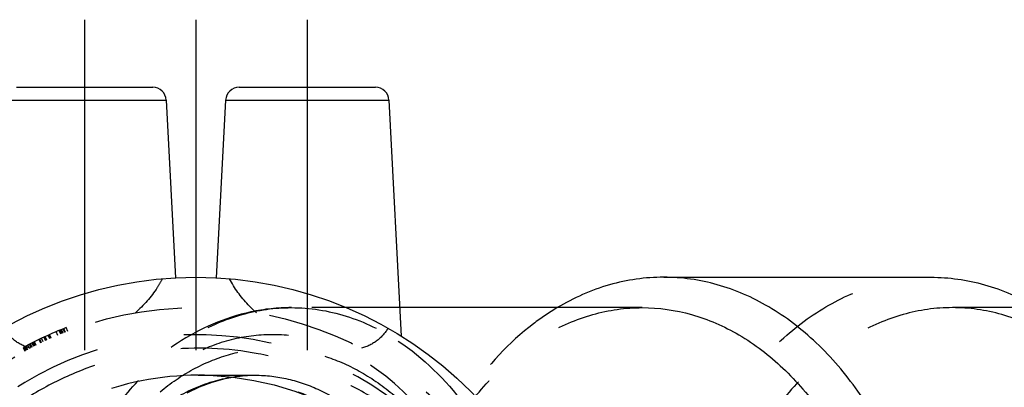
# Model space of a CAD drawing. Header units: millimetres. Extents: x 405 to 595, y 459 to 541.
# Tile 3 of 4: x 442 to 515, y 514 to 541. Entities that reach past the tile are written whole.
import ezdxf

# ---------------------------------------------------------------- set-up
doc = ezdxf.new("R2010")
doc.units = ezdxf.units.MM
doc.header["$LTSCALE"] = 65.185185
doc.linetypes.add('CENTER', pattern=[0.6, 0.375, -0.075, 0.075, -0.075])
doc.linetypes.add('HIDDEN', pattern=[0.2, 0.1, -0.1])
doc.layers.add('KOERPER', color=7, linetype='CONTINUOUS')
doc.layers.add('KONST.EL_MIT_GEO', color=7, linetype='CONTINUOUS')

msp = doc.modelspace()

# ---------------------------------------------------------------- linework, layer by layer
at = {"layer": 'KOERPER', "color": 2, "linetype": 'CENTER'}
for p, q in [((447.202, 540.775), (447.202, 512.51)), ((463.702, 540.775), (463.702, 512.509))]:
    msp.add_line(p, q, dxfattribs=at)
at = {"layer": 'KONST.EL_MIT_GEO', "color": 2, "linetype": 'CENTER'}
msp.add_line((455.452, 540.775), (455.452, 459.225), dxfattribs=at)
at = {"layer": 'KONST.EL_MIT_GEO', "color": 7, "linetype": 'Continuous'}
for p, q in [((442.151, 535.775), (452.253, 535.775)), ((458.651, 535.775), (468.753, 535.775)), ((441.153, 534.827), (453.252, 534.827)), ((453.252, 534.827), (453.941, 521.685)), ((457.653, 534.827), (456.964, 521.685)), ((457.653, 534.827), (469.752, 534.827)), ((469.752, 534.827), (470.667, 517.369)), ((490.101, 521.725), (509.899, 521.725)), ((488.51, 519.475), (470.557, 519.475))]:
    msp.add_line(p, q, dxfattribs=at)
at = {"layer": 'KONST.EL_MIT_GEO', "color": 8, "linetype": 'HIDDEN'}
for p, q in [((470.557, 519.475), (462.523, 519.475)), ((517.778, 519.475), (511.49, 519.475)), ((445.589, 517.571), (445.477, 517.849)), ((445.613, 517.581), (445.502, 517.859)), ((445.736, 517.63), (445.626, 517.909)), ((445.783, 517.648), (445.673, 517.927)), ((445.956, 517.715), (445.848, 517.995)), ((443.965, 516.856), (443.835, 517.126)), ((443.994, 516.87), (443.864, 517.14)), ((444.018, 516.881), (443.888, 517.152)), ((444.143, 516.941), (444.015, 517.212)), ((444.323, 517.025), (444.197, 517.297)), ((444.385, 517.053), (444.26, 517.326)), ((444.413, 517.066), (444.288, 517.339)), ((444.636, 517.167), (444.514, 517.441)), ((444.711, 517.201), (444.59, 517.475)), ((444.721, 517.205), (444.599, 517.479)), ((445.224, 517.422), (445.108, 517.698)), ((445.434, 517.508), (445.321, 517.786)), ((445.528, 517.546), (445.416, 517.825)), ((442.646, 516.517), (442.789, 516.254)), ((442.872, 516.299), (442.73, 516.563)), ((442.953, 516.342), (442.812, 516.607)), ((442.823, 516.613), (442.964, 516.348)), ((442.998, 516.366), (442.857, 516.631)), ((443.139, 516.441), (443, 516.706)), ((443.257, 516.502), (443.119, 516.768)), ((443.319, 516.534), (443.181, 516.801)), ((443.333, 516.541), (443.196, 516.808)), ((443.439, 516.596), (443.303, 516.863)), ((443.491, 516.622), (443.356, 516.89)), ((443.501, 516.627), (443.366, 516.895)), ((443.551, 516.652), (443.416, 516.92)), ((443.592, 516.673), (443.457, 516.941)), ((443.619, 516.686), (443.485, 516.955)), ((455.613, 514.475), (459.84, 514.475))]:
    msp.add_line(p, q, dxfattribs=at)
for points in [[(454.806, 513.163), (455.725, 513.608), (456.665, 513.963), (457.621, 514.227), (458.593, 514.397), (459.575, 514.472), (459.835, 514.475)], [(455.613, 514.475), (456.722, 514.449), (458.219, 514.324), (459.731, 514.094), (461.25, 513.754), (462.77, 513.3), (464.287, 512.73), (465.791, 512.042), (467.27, 511.24), (468.72, 510.327), (469.634, 509.696)]]:
    msp.add_lwpolyline(points, dxfattribs=at)
at = {"layer": 'KONST.EL_MIT_GEO', "color": 7, "linetype": 'Continuous'}
msp.add_circle((455.452, 492.975), 28.75, dxfattribs=at)
at = {"layer": 'KONST.EL_MIT_GEO', "color": 8, "linetype": 'HIDDEN'}
msp.add_circle((455.452, 492.975), 26.5, dxfattribs=at)
at = {"layer": 'KONST.EL_MIT_GEO', "color": 7, "linetype": 'Continuous'}
for centre, start, end in [((452.253, 534.775), 3, 90), ((458.651, 534.775), 90, 177), ((468.753, 534.775), 3, 90)]:
    msp.add_arc(centre, 1, start, end, dxfattribs=at)
at = {"layer": 'KONST.EL_MIT_GEO', "color": 8, "linetype": 'HIDDEN'}
for centre, radius, start, end in [((462.535, 505.044), 14.431, 90.04817, 102.02522), ((455.452, 492.975), 26.8, 111, 118.53573), ((455.452, 492.975), 24.5, 46.38768, 313.61232)]:
    msp.add_arc(centre, radius, start, end, dxfattribs=at)
for points, knots in [([(452.965, 521.617), (452.847, 521.391), (452.306, 520.459), (451.582, 519.64), (450.97, 519.093)], [0, 0, 0, 0, 0.237117, 1, 1, 1, 1]), ([(459.935, 519.093), (459.722, 519.283), (458.95, 520.031), (458.303, 520.915), (457.94, 521.617)], [0, 0, 0, 0, 0.264872, 1, 1, 1, 1]), ([(509.899, 464.225), (508.565, 464.225), (505.833, 464.612), (501.956, 466.307), (498.416, 469.027), (494.195, 473.996), (490.535, 482.098), (489.07, 492.975), (490.535, 503.852), (494.195, 511.954), (498.416, 516.923), (501.956, 519.643), (505.833, 521.338), (508.565, 521.725), (509.899, 521.725)], [0, 0, 0, 0, 0.051729, 0.105334, 0.162249, 0.223216, 0.356476, 0.5, 0.643524, 0.776784, 0.837751, 0.894666, 0.948271, 1, 1, 1, 1]), ([(462.523, 466.475), (461.293, 466.475), (458.775, 466.832), (455.202, 468.394), (451.939, 470.901), (448.048, 475.481), (444.674, 482.949), (443.324, 492.975), (444.674, 503.001), (448.048, 510.469), (451.939, 515.049), (455.202, 517.556), (458.775, 519.118), (461.293, 519.475), (462.523, 519.475)], [0, 0, 0, 0, 0.051728, 0.105334, 0.162249, 0.223215, 0.356475, 0.5, 0.643525, 0.776785, 0.837751, 0.894666, 0.948272, 1, 1, 1, 1]), ([(462.523, 519.475), (463.888, 519.475), (466.694, 519.032), (469.236, 517.786), (470.426, 517.003)], [0, 0, 0, 0, 0.489226, 1, 1, 1, 1]), ([(488.51, 466.475), (487.279, 466.475), (484.761, 466.832), (481.188, 468.394), (477.925, 470.901), (474.034, 475.481), (470.66, 482.949), (469.31, 492.975), (470.66, 503.001), (474.034, 510.469), (477.925, 515.049), (481.188, 517.556), (484.761, 519.118), (487.279, 519.475), (488.51, 519.475)], [0, 0, 0, 0, 0.051729, 0.105334, 0.162249, 0.223216, 0.356476, 0.5, 0.643524, 0.776784, 0.837751, 0.894666, 0.948271, 1, 1, 1, 1]), ([(482.221, 519.478), (481.609, 519.114), (479.133, 517.432), (477.062, 515.19), (475.746, 513.333)], [0, 0, 0, 0, 0.238243, 1, 1, 1, 1]), ([(511.49, 519.475), (510.26, 519.475), (507.742, 519.118), (504.169, 517.556), (500.906, 515.049), (497.015, 510.469), (493.641, 503.001), (492.291, 492.975), (493.641, 482.949), (497.015, 475.481), (500.906, 470.901), (504.169, 468.394), (507.742, 466.832), (510.26, 466.475), (511.49, 466.475)], [0, 0, 0, 0, 0.051729, 0.105334, 0.162249, 0.223216, 0.356476, 0.5, 0.643524, 0.776784, 0.837751, 0.894666, 0.948271, 1, 1, 1, 1]), ([(511.49, 466.475), (512.721, 466.475), (515.239, 466.832), (518.812, 468.394), (522.075, 470.901), (525.966, 475.481), (529.34, 482.949), (530.69, 492.975), (529.34, 503.001), (525.966, 510.469), (522.075, 515.049), (518.812, 517.556), (515.239, 519.118), (512.721, 519.475), (511.49, 519.475)], [0, 0, 0, 0, 0.051729, 0.105334, 0.162249, 0.223216, 0.356476, 0.5, 0.643524, 0.776784, 0.837751, 0.894666, 0.948271, 1, 1, 1, 1]), ([(459.529, 519.158), (457.599, 518.748), (453.753, 517.057), (450.753, 514.174), (449.438, 512.518)], [0, 0, 0, 0, 0.482751, 1, 1, 1, 1]), ([(443.189, 516.467), (442.771, 516.586), (441.995, 516.966), (441.431, 517.612), (441.216, 517.953)], [0, 0, 0, 0, 0.519097, 1, 1, 1, 1]), ([(469.688, 517.953), (469.473, 517.612), (468.909, 516.966), (468.134, 516.586), (467.715, 516.467)], [0, 0, 0, 0, 0.480919, 1, 1, 1, 1]), ([(473.059, 510.714), (471.708, 512.533), (469.276, 514.932), (465.373, 516.848), (462.375, 517.534), (459.333, 517.47), (455.282, 516.374), (452.596, 514.475), (451.074, 512.946)], [0, 0, 0, 0, 0.267214, 0.390463, 0.509141, 0.626392, 0.745636, 1, 1, 1, 1]), ([(472.352, 510.132), (471.45, 510.845), (469.604, 512.221), (466.61, 513.953), (463.414, 515.278), (458.958, 516.438), (453.142, 516.683), (447.498, 515.245), (443.387, 513.164), (439.623, 510.507), (435.711, 506.189), (432.729, 499.88), (431.705, 492.975), (432.729, 486.07), (435.711, 479.761), (439.623, 475.443), (443.387, 472.786), (447.498, 470.705), (453.141, 469.267), (458.958, 469.512), (463.414, 470.672), (466.61, 471.997), (469.604, 473.729), (471.45, 475.105), (472.352, 475.818)], [0, 0, 0, 0, 0.031302, 0.062597, 0.093893, 0.125192, 0.187638, 0.250079, 0.281383, 0.312687, 0.375125, 0.437562, 0.5, 0.562437, 0.624875, 0.687313, 0.718616, 0.74992, 0.812362, 0.874807, 0.906106, 0.937402, 0.968698, 1, 1, 1, 1]), ([(452.8, 513.253), (453.561, 513.88), (455.161, 514.977), (457.799, 516.079), (460.539, 516.559), (463.299, 516.404), (465.997, 515.627), (468.562, 514.27), (470.941, 512.403), (472.36, 510.914), (473.059, 510.132)], [0, 0, 0, 0, 0.128448, 0.250905, 0.369693, 0.4877, 0.607866, 0.732615, 0.863374, 1, 1, 1, 1]), ([(470.426, 517.003), (472.308, 515.765), (475.768, 512.344), (478.03, 508.089), (478.939, 505.755)], [0, 0, 0, 0, 0.473513, 1, 1, 1, 1]), ([(455.613, 514.475), (452.814, 514.47), (447.156, 513.361), (439.986, 508.598), (435.175, 501.448), (433.48, 492.999), (435.157, 484.547), (439.951, 477.386), (447.111, 472.607), (452.767, 471.486), (455.566, 471.475)], [0, 0, 0, 0, 0.12501, 0.25001, 0.375006, 0.5, 0.624994, 0.74999, 0.87499, 1, 1, 1, 1]), ([(459.836, 471.475), (458.845, 471.475), (456.814, 471.761), (453.926, 473.018), (451.281, 475.043), (448.118, 478.755), (445.371, 484.822), (444.271, 492.974), (445.371, 501.126), (448.118, 507.193), (451.28, 510.906), (453.925, 512.931), (456.813, 514.188), (458.844, 514.475), (459.835, 514.475)], [0, 0, 0, 0, 0.051361, 0.104763, 0.161585, 0.222552, 0.356043, 0.499995, 0.643948, 0.777443, 0.838412, 0.895235, 0.948638, 1, 1, 1, 1]), ([(468.844, 510.306), (467.867, 510.944), (465.843, 512.124), (461.517, 513.901), (457.988, 514.474), (455.658, 514.475)], [0, 0, 0, 0, 0.250129, 0.500504, 1, 1, 1, 1]), ([(459.839, 514.475), (460.656, 514.475), (462.311, 514.282), (465.526, 513.149), (467.624, 511.543), (468.844, 510.306)], [0, 0, 0, 0, 0.241295, 0.486889, 1, 1, 1, 1])]:
    msp.add_open_spline(points, degree=3, knots=knots, dxfattribs=at)
at = {"layer": 'KONST.EL_MIT_GEO', "color": 7, "linetype": 'Continuous'}
for points, knots in [([(490.101, 521.725), (488.748, 521.725), (485.978, 521.327), (483.427, 520.195), (482.221, 519.478)], [0, 0, 0, 0, 0.490869, 1, 1, 1, 1]), ([(490.101, 464.225), (491.435, 464.225), (494.167, 464.612), (498.044, 466.307), (501.584, 469.027), (505.805, 473.996), (509.465, 482.098), (510.93, 492.975), (509.465, 503.852), (505.805, 511.954), (501.584, 516.923), (498.044, 519.643), (494.167, 521.338), (491.435, 521.725), (490.101, 521.725)], [0, 0, 0, 0, 0.051729, 0.105334, 0.162249, 0.223216, 0.356476, 0.5, 0.643524, 0.776784, 0.837751, 0.894666, 0.948271, 1, 1, 1, 1]), ([(509.899, 521.725), (511.234, 521.725), (513.966, 521.338), (517.843, 519.643), (521.383, 516.923), (525.604, 511.954), (529.264, 503.852), (530.729, 492.975), (529.264, 482.098), (525.604, 473.996), (521.383, 469.027), (517.843, 466.307), (513.966, 464.612), (511.234, 464.225), (509.899, 464.225)], [0, 0, 0, 0, 0.051729, 0.105334, 0.162249, 0.223216, 0.356476, 0.5, 0.643524, 0.776784, 0.837751, 0.894666, 0.948271, 1, 1, 1, 1]), ([(488.51, 519.475), (489.74, 519.475), (492.258, 519.118), (495.831, 517.556), (499.094, 515.049), (502.985, 510.469), (506.359, 503.001), (507.709, 492.975), (506.359, 482.949), (502.985, 475.481), (499.094, 470.901), (495.831, 468.394), (492.258, 466.832), (489.74, 466.475), (488.51, 466.475)], [0, 0, 0, 0, 0.051729, 0.105334, 0.162249, 0.223216, 0.356476, 0.5, 0.643524, 0.776784, 0.837751, 0.894666, 0.948271, 1, 1, 1, 1])]:
    msp.add_open_spline(points, degree=3, knots=knots, dxfattribs=at)

doc.saveas('drawing.dxf')
